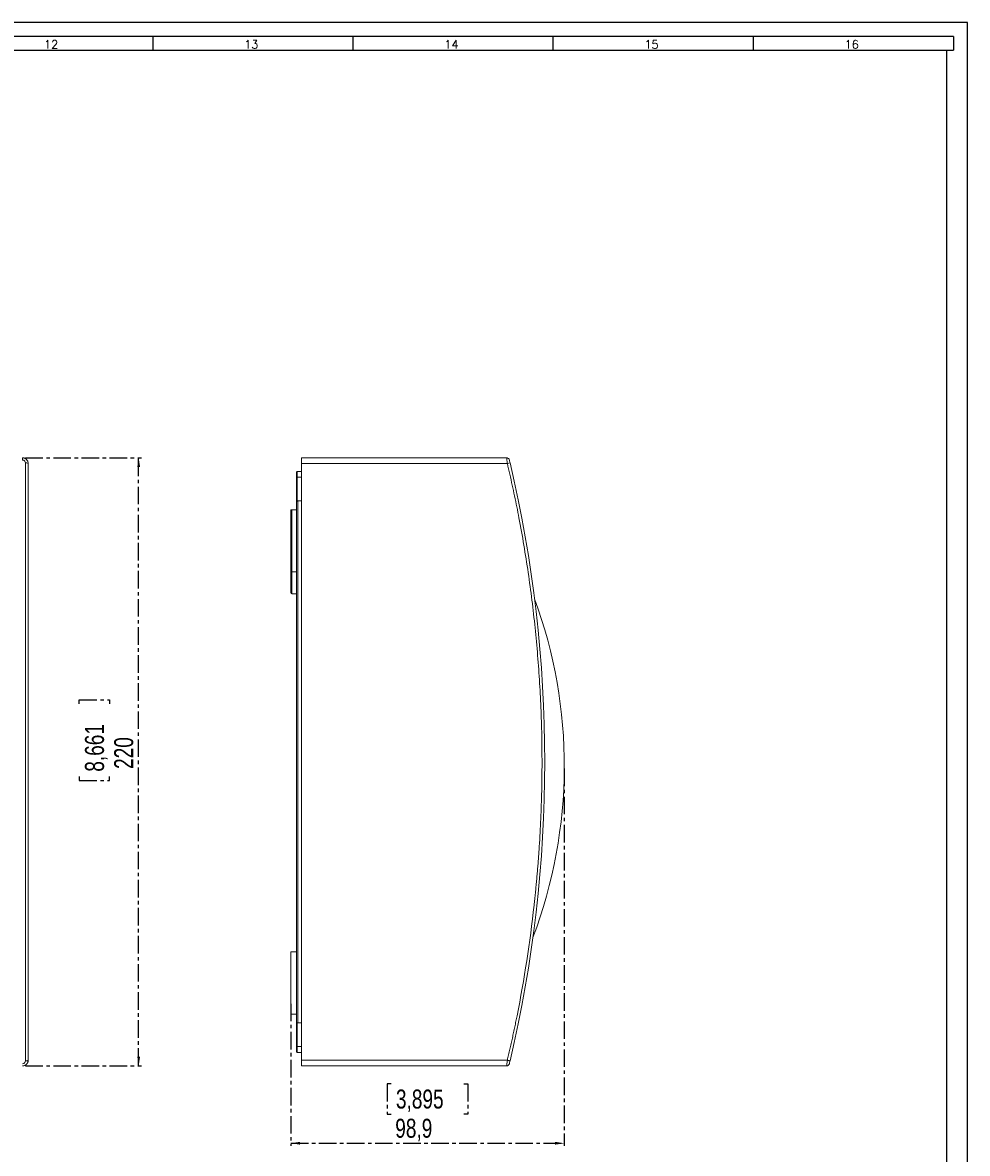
# Model space of a CAD drawing. Header units: millimetres. Extents: x 0 to 1189, y 0 to 841.
# Tile 8 of 8: x 847 to 1189, y 432 to 841. Entities that reach past the tile are written whole.
import ezdxf

# ---------------------------------------------------------------- set-up
doc = ezdxf.new("R2010")
doc.units = ezdxf.units.MM
doc.linetypes.add('CENTER', pattern=[10.16, 6.35, -1.27, 1.27, -1.27])
doc.layers.add('CENTRO', color=7, linetype='CENTER')
doc.layers.add('FORMATO', color=7, linetype='Continuous')
doc.styles.add('SLDTEXTSTYLE0', font='ROMANS')
doc.styles.add('SLDTEXTSTYLE3', font='TXT', dxfattribs={"width": 0.75})
doc.dimstyles.new('SLDDIMSTYLE0', dxfattribs={"dimtxt": 6.879167, "dimasz": 3.302, "dimexe": 0, "dimexo": 0.0625, "dimgap": 1.719792, "dimtad": 1, "dimdec": 1, "dimrnd": 1e-09, "dimzin": 12, "dimdsep": 46, "dimtxsty": 'SLDTEXTSTYLE3', "dimsah": 1, "dimcen": 0.09, "dimadec": 0, "dimazin": 3, "dimtfac": 1, "dimtofl": 0, "dimtmove": 0, "dimatfit": 3, "dimfxl": 0, "dimfrac": 2, "dimtolj": 1, "dimtzin": 12, "dimarcsym": 0})

# ---------------------------------------------------------------- blocks, each defined once
blk = doc.blocks.new('_D')
at = {"layer": 'CENTRO'}
for p, q in [((848.09, 683.49), (890.09, 683.49)), ((889.09, 463.49), (889.09, 683.49)), ((867.6, 594.53), (867.6, 595.92)), ((867.6, 595.92), (878.53, 595.92)), ((878.53, 595.92), (878.53, 594.53)), ((867.6, 568.17), (867.6, 566.78)), ((867.6, 566.78), (878.53, 566.78)), ((878.53, 566.78), (878.53, 568.17)), ((848.09, 463.49), (890.09, 463.49))]:
    blk.add_line(p, q, dxfattribs=at)
for points in [[(889.09, 683.49), (888.59, 680.19), (889.6, 680.19)], [(889.09, 463.49), (889.6, 466.79), (888.59, 466.79)]]:
    blk.add_solid(points, dxfattribs=at)
at = {"layer": 'CENTRO', "char_height": 6.879, "attachment_point": 1, "rotation": 90, "style": 'SLDTEXTSTYLE3'}
for s, insert in [('8,661', (869.66, 569.92, -45.47)), ('220', (880.23, 570.93, -45.47))]:
    blk.add_mtext(s, dxfattribs=dict(at, insert=insert))
blk = doc.blocks.new('_D_1')
at = {"layer": 'CENTRO'}
for p, q in [((1043.1, 571.03), (1043.1, 434.48)), ((944.16, 485.97), (944.16, 434.48)), ((980.45, 456.97), (979.05, 456.97)), ((979.05, 456.97), (979.05, 446.04)), ((1006.8, 456.97), (1008.2, 456.97)), ((1008.2, 456.97), (1008.2, 446.04)), ((979.05, 446.04), (980.45, 446.04)), ((1008.2, 446.04), (1006.8, 446.04)), ((944.16, 435.48), (1043.1, 435.48))]:
    blk.add_line(p, q, dxfattribs=at)
for points in [[(944.16, 435.48), (947.46, 434.97), (947.46, 435.98)], [(1043.1, 435.48), (1039.8, 435.98), (1039.8, 434.97)]]:
    blk.add_solid(points, dxfattribs=at)
at = {"layer": 'CENTRO', "char_height": 6.879, "attachment_point": 1, "style": 'SLDTEXTSTYLE3'}
for s, insert in [('3,895', (982.19, 454.91, 0.1)), ('98,9', (981.94, 444.34, 0.1))]:
    blk.add_mtext(s, dxfattribs=dict(at, insert=insert))

msp = doc.modelspace()

# ---------------------------------------------------------------- linework, layer by layer
at = {"color": 7, "linetype": 'Continuous', "lineweight": 15}
for p, q in [((847.09, 683.49), (847.09, 682.72)), ((948.06, 681.49), (948.06, 683.49)), ((1022.27, 683.49), (948.06, 683.49)), ((1022.27, 683.49), (1022.28, 683.41)), ((848.09, 681.72), (848.09, 465.26)), ((948.06, 681.49), (948.06, 465.49)), ((1022.51, 681.49), (948.06, 681.49)), ((1022.51, 681.49), (1023.48, 681.72)), ((946.26, 677.42), (946.46, 677.42)), ((946.26, 667.9), (946.26, 676.62)), ((948.06, 678.62), (946.46, 678.62)), ((946.46, 676.46), (946.46, 677.42)), ((948.06, 676.46), (946.46, 676.46)), ((946.46, 667.91), (946.46, 676.46)), ((946.26, 479.08), (946.26, 667.9)), ((948.06, 667.95), (946.66, 667.95)), ((946.66, 667.95), (946.66, 479.03)), ((944.56, 664.74), (944.16, 664.74)), ((944.16, 664.34), (944.16, 664.74)), ((944.16, 642.64), (944.16, 664.34)), ((946.26, 664.74), (944.56, 664.74)), ((944.16, 634.64), (944.16, 642.64)), ((944.56, 642.24), (946.26, 642.24)), ((944.56, 634.24), (946.26, 634.24)), ((946.26, 504.74), (944.16, 504.74)), ((944.16, 482.24), (944.16, 504.74)), ((944.16, 482.24), (946.26, 482.24)), ((946.26, 470.36), (946.26, 479.08)), ((946.46, 479.07), (946.46, 470.52)), ((946.66, 479.03), (948.06, 479.03)), ((946.26, 469.56), (946.46, 469.56)), ((946.46, 469.56), (946.46, 470.52)), ((946.46, 470.52), (948.06, 470.52)), ((946.46, 468.36), (948.06, 468.36)), ((948.06, 465.49), (984.56, 465.49)), ((948.06, 463.49), (948.06, 465.49)), ((1022.27, 463.49), (948.06, 463.49)), ((984.56, 465.49), (1022.51, 465.49)), ((1022.28, 463.57), (1022.27, 463.49))]:
    msp.add_line(p, q, dxfattribs=at)
at = {"color": 8, "linetype": 'Continuous', "lineweight": 15}
for p, q in [((946.46, 677.42), (946.46, 678.62)), ((944.56, 642.24), (944.56, 664.74)), ((944.56, 634.24), (944.56, 642.24)), ((946.46, 468.36), (946.46, 469.56))]:
    msp.add_line(p, q, dxfattribs=at)
at = {"color": 7, "linetype": 'Continuous', "lineweight": 15, "flags": 128}
msp.add_lwpolyline([(1023.48, 465.26), (1023.46, 465.27), (1023.41, 465.28), (1023.32, 465.3), (1023.2, 465.33), (1023.05, 465.36), (1022.88, 465.4), (1022.7, 465.45), (1022.51, 465.49)], dxfattribs=at)
at = {"color": 7, "linetype": 'Continuous', "lineweight": 15}
for centre, radius, start, end in [((848.33, 680.46), 1.28, 53.5354, 100.6293), ((564.18, 573.49), 471.88, 346.7409, 13.2591), ((946.44, 676.64), 0.183, 187.106, 275.6698), ((944.56, 664.34), 0.4, 90, 180), ((944.56, 642.64), 0.4, 180, 270), ((944.56, 634.64), 0.4, 180, 270), ((867.52, 572.03), 175.59, 339.296, 20.151), ((946.44, 470.34), 0.183, 84.3302, 172.894), ((848.33, 466.52), 1.28, 259.3707, 306.4646), ((1022.27, 464.49), 1, 270, 346.6158)]:
    msp.add_arc(centre, radius, start, end, dxfattribs=at)
for centre, start_param, end_param in [((946.66, 667.65), 1.570796, 2.094395), ((946.66, 479.33), 4.18879, 4.712389)]:
    msp.add_ellipse(centre, major_axis=(0.4, 0), ratio=0.753554, start_param=start_param, end_param=end_param, dxfattribs=at)
for points, knots in [([(847.09, 683.49), (847.23, 683.49), (847.36, 683.48), (847.62, 683.42), (847.74, 683.39), (847.99, 683.28), (848.1, 683.22), (848.32, 683.07), (848.42, 682.99), (848.7, 682.71), (848.84, 682.49), (848.99, 682.13), (849.03, 682), (849.08, 681.75), (849.09, 681.62), (849.09, 681.49)], [0, 0, 0, 0, 0.125, 0.125, 0.25, 0.25, 0.375, 0.375, 0.5, 0.5, 0.75, 0.75, 0.875, 0.875, 1, 1, 1, 1]), ([(1023.25, 682.72), (1023.22, 682.82), (1023.18, 682.92), (1023.06, 683.12), (1022.98, 683.2), (1022.8, 683.35), (1022.7, 683.4), (1022.49, 683.47), (1022.38, 683.49), (1022.27, 683.49)], [0, 0, 0, 0, 0.25, 0.25, 0.5, 0.5, 0.75, 0.75, 1, 1, 1, 1]), ([(848.09, 681.72), (848.09, 681.85), (848.07, 681.98), (847.97, 682.22), (847.89, 682.33), (847.71, 682.52), (847.6, 682.59), (847.36, 682.69), (847.23, 682.72), (847.09, 682.72)], [0, 0, 0, 0, 0.25, 0.25, 0.5, 0.5, 0.75, 0.75, 1, 1, 1, 1]), ([(849.09, 681.49), (849.09, 680.76), (849.09, 679.31), (849.09, 677.13), (849.09, 674.95), (849.09, 672.77), (849.09, 670.58), (849.09, 668.39), (849.09, 666.2), (849.09, 664), (849.09, 659.25), (849.09, 651.91), (849.09, 641.97), (849.09, 632), (849.09, 622), (849.09, 611.98), (849.09, 601.94), (849.09, 591.89), (849.09, 581.84), (849.09, 571.77), (849.09, 561.71), (849.09, 551.65), (849.09, 543.62), (849.09, 537.59), (849.09, 533.58), (849.09, 529.57), (849.09, 525.57), (849.09, 522.9), (849.09, 521.57)], [0, 0, 0, 0, 0.013891, 0.027781, 0.041669, 0.055558, 0.069446, 0.083334, 0.097222, 0.111112, 0.125002, 0.1875, 0.250001, 0.312499, 0.375001, 0.437499, 0.5, 0.562498, 0.625, 0.687498, 0.749999, 0.812497, 0.874999, 0.899999, 0.924998, 0.949996, 0.974996, 1, 1, 1, 1]), ([(1032.19, 521.57), (1032.27, 522.31), (1032.43, 523.79), (1032.66, 526.01), (1032.88, 528.24), (1033.09, 530.46), (1033.29, 532.69), (1033.48, 534.92), (1033.66, 537.15), (1033.83, 539.38), (1034.17, 544.21), (1034.59, 551.65), (1034.95, 561.71), (1035.09, 571.77), (1035.02, 581.83), (1034.74, 591.89), (1034.24, 601.94), (1033.52, 611.98), (1032.59, 622), (1031.45, 632), (1030.09, 641.97), (1028.52, 651.91), (1027.1, 659.83), (1025.94, 665.76), (1025.13, 669.7), (1024.29, 673.64), (1023.42, 677.57), (1022.81, 680.18), (1022.51, 681.49)], [0, 0, 0, 0, 0.0138909, 0.0277806, 0.0416694, 0.0555577, 0.0694457, 0.0833338, 0.0972223, 0.1111115, 0.1250017, 0.1874998, 0.2500012, 0.3124992, 0.3750007, 0.4374987, 0.5000001, 0.5624982, 0.6249996, 0.6874976, 0.7499991, 0.8124971, 0.8749985, 0.899999, 0.9249976, 0.949996, 0.9749962, 1, 1, 1, 1]), ([(1023.25, 682.72), (1023.25, 682.72), (1023.27, 682.61), (1023.34, 682.33), (1023.36, 682.22), (1023.42, 681.98), (1023.45, 681.85), (1023.48, 681.72)], [0, 0, 0, 0, 0.5, 0.5, 0.75, 0.75, 1, 1, 1, 1]), ([(946.46, 678.62), (946.44, 678.62), (946.4, 678.61), (946.35, 678.58), (946.32, 678.55), (946.3, 678.53), (946.29, 678.51), (946.28, 678.5), (946.27, 678.48), (946.27, 678.46), (946.26, 678.44), (946.26, 678.42), (946.26, 678.41)], [0, 0, 0, 0, 0.218014, 0.31306, 0.392462, 0.426977, 0.459534, 0.492467, 0.528678, 0.621474, 0.755946, 1, 1, 1, 1]), ([(946.26, 678.41), (946.26, 678.41), (946.26, 678.41), (946.26, 678.32), (946.26, 678.15), (946.26, 677.92), (946.26, 677.67), (946.26, 677.5), (946.26, 677.42)], [0, 0, 0, 0, 0.009565, 0.2242857, 0.4390064, 0.6441327, 0.8324097, 1, 1, 1, 1]), ([(946.26, 676.62), (946.26, 676.71), (946.26, 676.83), (946.26, 677.11), (946.26, 677.27), (946.26, 677.42)], [0, 0, 0, 0, 0.5, 0.5, 1, 1, 1, 1]), ([(946.46, 667.91), (946.4, 667.88), (946.35, 667.87), (946.28, 667.88), (946.26, 667.89), (946.26, 667.9)], [0, 0, 0, 0, 0.5, 0.5, 1, 1, 1, 1]), ([(849.09, 481.64), (849.09, 480.97), (849.09, 479.62), (849.09, 477.59), (849.09, 475.57), (849.09, 473.55), (849.09, 471.53), (849.09, 469.52), (849.09, 467.5), (849.09, 466.16), (849.09, 465.49)], [0, 0, 0, 0, 0.125008, 0.25001, 0.375006, 0.5, 0.624994, 0.74999, 0.874992, 1, 1, 1, 1]), ([(946.46, 479.07), (946.4, 479.1), (946.35, 479.11), (946.28, 479.1), (946.26, 479.09), (946.26, 479.08)], [0, 0, 0, 0, 0.5, 0.5, 1, 1, 1, 1]), ([(1022.51, 465.49), (1022.67, 466.16), (1022.98, 467.5), (1023.44, 469.52), (1023.89, 471.53), (1024.34, 473.55), (1024.77, 475.57), (1025.2, 477.59), (1025.61, 479.62), (1025.88, 480.97), (1026.02, 481.64)], [0, 0, 0, 0, 0.125008, 0.25001, 0.375006, 0.5, 0.624994, 0.74999, 0.874992, 1, 1, 1, 1]), ([(946.26, 469.56), (946.26, 469.71), (946.26, 469.87), (946.26, 470.15), (946.26, 470.27), (946.26, 470.36)], [0, 0, 0, 0, 0.5, 0.5, 1, 1, 1, 1]), ([(946.26, 469.56), (946.26, 469.48), (946.26, 469.31), (946.26, 469.06), (946.26, 468.86), (946.26, 468.78), (946.26, 468.75)], [0, 0, 0, 0, 0.2490287, 0.5287967, 0.8336017, 1, 1, 1, 1]), ([(946.27, 468.75), (946.26, 468.69), (946.26, 468.59), (946.28, 468.49), (946.32, 468.42), (946.39, 468.37), (946.44, 468.36), (946.46, 468.36)], [0, 0, 0, 0, 0.36232, 0.584741, 0.751075, 0.884749, 1, 1, 1, 1]), ([(849.09, 465.49), (849.09, 465.36), (849.08, 465.23), (849.03, 464.98), (848.99, 464.85), (848.89, 464.61), (848.83, 464.5), (848.69, 464.28), (848.61, 464.18), (848.42, 463.99), (848.32, 463.91), (848.11, 463.76), (847.99, 463.7), (847.63, 463.54), (847.36, 463.49), (847.09, 463.49)], [0, 0, 0, 0, 0.125, 0.125, 0.25, 0.25, 0.375, 0.375, 0.5, 0.5, 0.625, 0.625, 0.75, 0.75, 1, 1, 1, 1]), ([(847.09, 464.26), (847.36, 464.26), (847.62, 464.37), (847.9, 464.65), (847.97, 464.76), (848.07, 465), (848.09, 465.13), (848.09, 465.26)], [0, 0, 0, 0, 0.5, 0.5, 0.75, 0.75, 1, 1, 1, 1]), ([(1023.48, 465.26), (1023.45, 465.13), (1023.42, 465), (1023.36, 464.76), (1023.34, 464.65), (1023.29, 464.46), (1023.28, 464.39), (1023.25, 464.29), (1023.25, 464.26), (1023.25, 464.26)], [0, 0, 0, 0, 0.25, 0.25, 0.5, 0.5, 0.75, 0.75, 1, 1, 1, 1])]:
    msp.add_open_spline(points, degree=3, knots=knots, dxfattribs=at)
at = {"color": 8, "linetype": 'Continuous', "lineweight": 15}
for points, knots in [([(1022.28, 683.41), (1022.28, 683.4), (1022.29, 683.37), (1022.31, 683.17), (1022.35, 682.84), (1022.42, 682.27), (1022.48, 681.75), (1022.51, 681.49)], [0, 0, 0, 0, 0.132432, 0.278242, 0.4283, 0.714026, 1, 1, 1, 1]), ([(1022.51, 465.49), (1022.48, 465.23), (1022.42, 464.71), (1022.35, 464.14), (1022.31, 463.81), (1022.29, 463.61), (1022.28, 463.58), (1022.28, 463.57)], [0, 0, 0, 0, 0.286279, 0.571563, 0.721305, 0.86682, 1, 1, 1, 1])]:
    msp.add_open_spline(points, degree=3, knots=knots, dxfattribs=at)
at = {"color": 7, "linetype": 'Continuous', "lineweight": 15}
for points in [[(849.09, 521.57), (849.09, 508.14), (849.09, 494.81), (849.09, 481.64)], [(1026.02, 481.64), (1028.64, 494.81), (1030.7, 508.14), (1032.19, 521.57)]]:
    msp.add_open_spline(points, degree=3, dxfattribs=at)
at = {"layer": 'FORMATO'}
for p, q in [((1189, 841), (0, 841)), ((1189, 0), (1189, 841)), ((1184, 836), (25, 836)), ((894.16, 836), (894.16, 831)), ((966.59, 836), (966.59, 831)), ((1039.02, 836), (1039.02, 831)), ((1111.45, 836), (1111.45, 831)), ((1184, 836), (1184, 831)), ((25, 831), (1184, 831)), ((1181.52, 5), (1181.52, 831))]:
    msp.add_line(p, q, dxfattribs=at)

# ---------------------------------------------------------------- texts
at = {"layer": 'FORMATO', "char_height": 3, "attachment_point": 2, "style": 'SLDTEXTSTYLE0'}
for s, insert in [('12', (857.41, 834.6)), ('13', (929.84, 834.6)), ('14', (1002.27, 834.6)), ('15', (1074.7, 834.6)), ('16', (1147.13, 834.6))]:
    msp.add_mtext(s, dxfattribs=dict(at, insert=insert))

# ---------------------------------------------------------------- dimensions: what is measured, and where the dimension line sits
at = {"layer": 'CENTRO'}
dim = msp.add_linear_dim(base=(889.09, 683.49), p1=(847.09, 463.49), p2=(847.09, 683.49), angle=90, dimstyle='SLDDIMSTYLE0', dxfattribs=at)
dim.commit()
dim.dimension.update_dxf_attribs({"geometry": '_D', "text_midpoint": (889.09, 581.35), "dimtype": 160})
dim = msp.add_linear_dim(base=(1043.1, 435.48), p1=(944.16, 486.97), p2=(1043.1, 572.03), dimstyle='SLDDIMSTYLE0', dxfattribs=at)
dim.commit()
dim.dimension.update_dxf_attribs({"geometry": '_D_1', "text_midpoint": (993.63, 435.48), "dimtype": 160})

doc.saveas('drawing.dxf')
